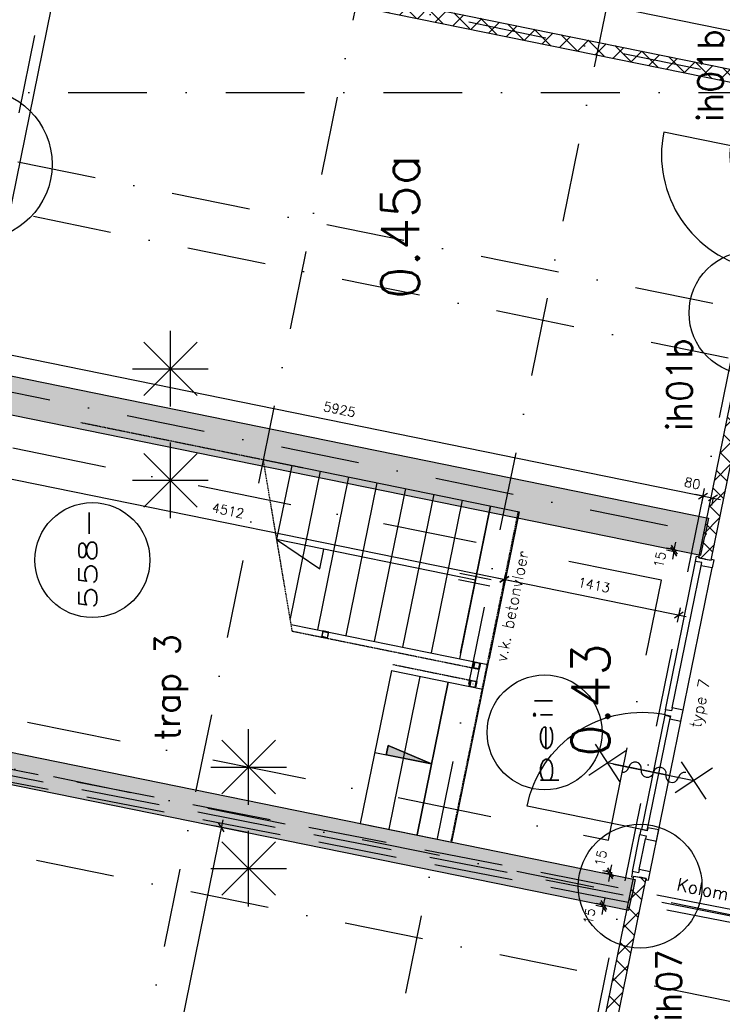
# Model space of a CAD drawing. Extents: x -33344 to 2055880, y -64816 to 121260.
# Tile 20 of 133: x 14061 to 19634, y 22563 to 30375. Entities that reach past the tile are written whole.
import ezdxf
from ezdxf.enums import TextEntityAlignment as Align

# ---------------------------------------------------------------- set-up
doc = ezdxf.new("R2010")
doc.units = 0
doc.header["$LTSCALE"] = 50
doc.header["$MEASUREMENT"] = 0
doc.header["$PDMODE"] = 3
doc.header["$PDSIZE"] = 0.1
for name, pattern in [('DASHDOT', [1, 0.5, -0.25, 0, -0.25]), ('DASHED', [0.75, 0.5, -0.25]), ('HIDDEN2', [0.1875, 0.125, -0.0625]), ('STRAM_0WT$1$DASHDOT', [25, 12.5, -6.25, 0, -6.25])]:
    doc.linetypes.add(name, pattern=pattern)
doc.layers.get('0').update_dxf_attribs({"linetype": 'CONTINUOUS'})
doc.layers.get('DEFPOINTS').update_dxf_attribs({"linetype": 'CONTINUOUS'})
for name, color, linetype in [('00', 7, 'CONTINUOUS'), ('_BRANDCOMPART', 6, 'DASHDOT'), ('_DETAILNUMMERS', 4, 'CONTINUOUS'), ('_DETAILNUMMERSTEKST', 4, 'CONTINUOUS'), ('A--A21--_F12--', 7, 'CONTINUOUS'), ('A--A21--_F123-', 9, 'CONTINUOUS'), ('A--A22--_F123-', 9, 'CONTINUOUS'), ('A--A28--_F-2--', 7, 'CONTINUOUS'), ('A--L21--', 3, 'CONTINUOUS'), ('A--L21--_F12--', 7, 'CONTINUOUS'), ('A--L22--', 3, 'CONTINUOUS'), ('A--L22--_F-2--', 7, 'CONTINUOUS'), ('A--L24A1_TRAPPEN', 1, 'CONTINUOUS'), ('A--L24A3_TRAPPEN', 3, 'CONTINUOUS'), ('A--L24AC1_TRAPPEN', 1, 'HIDDEN2'), ('A--L28--', 7, 'CONTINUOUS'), ('A--L28--_F-2--', 7, 'CONTINUOUS'), ('A--L32--', 7, 'CONTINUOUS'), ('A--L32--_F-23-', 2, 'CONTINUOUS'), ('A--L32--_F123-', 1, 'CONTINUOUS'), ('A--L32--_F123-DRAAIR', 7, 'CONTINUOUS'), ('A--L65--', 7, 'CONTINUOUS'), ('A--L65--_F-23-', 7, 'CONTINUOUS'), ('A--L65--_F123-', 7, 'CONTINUOUS'), ('A--L90--', 7, 'CONTINUOUS'), ('A--M$1A-_F123-', 1, 'CONTINUOUS'), ('A--M1$A-_F123-', 1, 'CONTINUOUS'), ('A--T$1A-25_TEKST', 2, 'CONTINUOUS'), ('A--T$1A-_F123-_RN', 4, 'CONTINUOUS'), ('A--T01A-25_TEKST', 2, 'CONTINUOUS'), ('HELLINGBANEN_TRAPPEN', 1, 'CONTINUOUS'), ('STRAM_0WT$0$A--L$7A-_STRA0', 1, 'STRAM_0WT$1$DASHDOT'), ('STRAM_0WT$1$A--T$7A8-_STRA', 8, 'STRAM_0WT$1$DASHDOT'), ('TEKST_KOZIJNMERK', 2, 'CONTINUOUS'), ('X--LR---_CP', 7, 'CONTINUOUS'), ('XREF', 7, 'CONTINUOUS')]:
    doc.layers.add(name, color=color, linetype=linetype)
doc.styles.add('ALFA-0_25', font='ROMANS')
doc.styles.add('B-01', font='SIMPLEX.SHX', dxfattribs={"width": 0.8, "height": 4.5})
doc.styles.add('HIEMSTRA', font='romans.shx')
doc.dimstyles.new('1OP2', dxfattribs={"dimscale": 30, "dimtxt": 2.5, "dimasz": 2, "dimexe": 2, "dimexo": 0, "dimgap": 2, "dimtad": 1, "dimdec": 0, "dimzin": 0, "dimtxsty": 'HIEMSTRA', "dimblk1": 'OBLIQUE', "dimblk2": 'OBLIQUE', "dimsah": 1, "dimcen": -3, "dimdle": 2, "dimclrd": 2, "dimclre": 2, "dimclrt": 3, "dimazin": 3, "dimtfac": 1, "dimtdec": 0, "dimtofl": 0, "dimtmove": 0, "dimatfit": 3, "dimtvp": 0.833333, "dimtolj": 1, "dimtzin": 0})
doc.dimstyles.new('STANDARD$0', dxfattribs={"dimscale": 30, "dimtxt": 2.5, "dimasz": 2, "dimexe": 2, "dimexo": 0, "dimgap": 2, "dimtad": 1, "dimdec": 0, "dimzin": 0, "dimtxsty": 'ALFA-0_25', "dimblk1": 'OBLIQUE', "dimblk2": 'OBLIQUE', "dimsah": 1, "dimcen": -3, "dimdle": 2, "dimclrd": 1, "dimclre": 1, "dimclrt": 2, "dimazin": 3, "dimtfac": 0.666667, "dimtofl": 0, "dimtmove": 0, "dimatfit": 3, "dimtvp": 0.833333, "dimtolj": 1, "dimtzin": 0})

# ---------------------------------------------------------------- blocks, each defined once
blk = doc.blocks.new('DR_930TYPE4')
at = {"layer": 'A--L32--_F123-', "color": 1}
for p, q in [((67, 0), (1307, 0)), ((1038, -139), (1322, -139)), ((1057, -93.8), (1307, -93.8))]:
    blk.add_line(p, q, dxfattribs=at)
at = {"layer": 'A--L32--_F123-'}
for points in [[(0, -9), (0, 0), (67, 0), (67, -93.8), (52, -93.8), (52, -139), (0, -139), (0, -121), (12, -121), (12, -9), (0, -9)], [(969, 0), (1055, 0), (1057, 0), (1057, -93.8), (1057, -93.8), (1040, -93.8), (1040, -137), (1038, -139), (986, -139), (984, -137), (984, -93.8), (969, -93.8), (967, -93.8), (967, 0)], [(1374, -9), (1374, 0), (1307, 0), (1307, -93.8), (1322, -93.8), (1322, -139), (1374, -139), (1374, -121), (1362, -121), (1362, -9), (1374, -9)], [(54, -95.6), (54, -135.6), (980.1, -135.6), (977.1, -95.6), (54, -95.6)]]:
    blk.add_lwpolyline(points, close=True, dxfattribs=at)
blk.add_point((1374, 0), dxfattribs=at)
blk.add_point((1374, 0), dxfattribs=at)
at = {"layer": 'A--L32--_F123-DRAAIR', "color": 1}
blk.add_lwpolyline([(54, -135.6), (54, -1065.6, 0.414214), (973, -135.8)], format="xyb", dxfattribs=at)
at = {"layer": 'X--LR---_CP', "color": 1, "linetype": 'CONTINUOUS'}
blk.add_point((0, 0), dxfattribs=at)
at = {"layer": 'X--LR---_CP', "color": 1}
blk.add_point((982, 0), dxfattribs=at)
blk = doc.blocks.new('*U1439')
at = {"layer": 'A--A22--_F123-', "linetype": 'CONTINUOUS'}
h = blk.add_hatch(dxfattribs=at)
h.set_pattern_fill('ALFAKRS', color=256, scale=120, style=0)
h.set_pattern_definition([(45, (-19497.15, -26095.21), (-84.8528, 84.8528), []), (135, (-19497.15, -26095.21), (-84.8528, -84.8528), [])])
h.paths.add_polyline_path([(0, 0), (-49, 10), (339.3, 1916.3), (388.3, 1906.4), (437.3, 1896.4), (49, -10)])
at = {"layer": 'A--L22--_F-2--', "color": 2, "linetype": 'CONTINUOUS'}
for points in [[(0, 0), (-49, 10), (339.3, 1916.3), (388.3, 1906.4)], [(0, 0), (49, -10), (437.3, 1896.4), (388.3, 1906.4)]]:
    blk.add_lwpolyline(points, dxfattribs=at)
blk = doc.blocks.new('_OBLIQUE')
at = {"color": 0, "linetype": 'BYBLOCK'}
blk.add_line((-0.5, -0.5), (0.5, 0.5), dxfattribs=at)
blk = doc.blocks.new('*D167')
at = {"layer": 'A--M$1A-_F123-', "color": 1}
for p, q in [((14868.4, 40110.1), (12364.4, 27817.6)), ((14856.4, 40051.4), (14797.6, 40063.3)), ((12376.4, 27876.4), (12317.6, 27888.4))]:
    blk.add_line(p, q, dxfattribs=at)
at = {"layer": 'DEFPOINTS', "color": 0}
for p in [(14856.4, 40051.4), (12376.4, 27876.4), (12376.4, 27876.4)]:
    blk.add_point(p, dxfattribs=at)
at = {"layer": 'A--M$1A-_F123-', "color": 1, "xscale": 60, "yscale": 60, "zscale": 60}
for p, rotation in [((14856.4, 40051.4), 78.48629033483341), ((12376.4, 27876.4), 258.4862903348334)]:
    blk.add_blockref('_OBLIQUE', p, dxfattribs=dict(at, rotation=rotation))
at = {"layer": 'A--M$1A-_F123-', "color": 2, "insert": (13520.8, 33983.3), "char_height": 75, "attachment_point": 5, "rotation": 78.48629, "style": 'ALFA-0_25'}
blk.add_mtext('\\A1;12425', dxfattribs=at)
blk = doc.blocks.new('*U1300')
at = {"layer": 'A--A21--_F123-', "linetype": 'CONTINUOUS'}
blk.add_hatch(color=256, dxfattribs=at).paths.add_polyline_path([(0, 0), (25, 122.5), (6082.9, -1111.5), (6058, -1234), (6033, -1356.5), (-25, -122.5)])
at = {"layer": 'A--A21--_F12--', "color": 8}
for points in [[(0, 0), (25, 122.5), (6058, -1234), (6082.9, -1111.5)], [(6058, -1234), (6033, -1356.5), (0, 0), (-25, -122.5)]]:
    blk.add_solid(points, dxfattribs=at)
at = {"layer": 'A--L21--_F12--', "color": 3, "linetype": 'CONTINUOUS'}
for points in [[(0, 0), (25, 122.5), (6082.9, -1111.5), (6058, -1234)], [(0, 0), (-25, -122.5), (6033, -1356.5), (6058, -1234)]]:
    blk.add_lwpolyline(points, dxfattribs=at)
blk = doc.blocks.new('*D195')
at = {"layer": 'A--M$1A-_F123-', "color": 1}
for p, q in [((19481.7, 26595.5), (19422.9, 26607.5)), ((19482.3, 26598.3), (19469.7, 26536.7)), ((19560.7, 26582.3), (19548.1, 26520.7)), ((19560.1, 26579.5), (19618.9, 26567.6))]:
    blk.add_line(p, q, dxfattribs=at)
at = {"layer": 'DEFPOINTS', "color": 0}
for p in [(19481.7, 26595.5), (19482.3, 26598.3), (19560.7, 26582.3)]:
    blk.add_point(p, dxfattribs=at)
at = {"layer": 'A--M$1A-_F123-', "color": 1, "xscale": 60, "yscale": 60, "zscale": 60}
for p, rotation in [((19481.7, 26595.5), 348.4862903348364), ((19560.1, 26579.5), 168.4862903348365)]:
    blk.add_blockref('_OBLIQUE', p, dxfattribs=dict(at, rotation=rotation))
at = {"layer": 'A--M$1A-_F123-', "color": 2, "insert": (19397.1, 26696.1), "char_height": 75, "attachment_point": 5, "rotation": 348.48629, "style": 'ALFA-0_25'}
blk.add_mtext('\\A1;80', dxfattribs=at)
blk = doc.blocks.new('*D287')
at = {"layer": 'A--M$1A-_F123-', "color": 1}
for p, q in [((13674.5, 27771.1), (13687.9, 27836.9)), ((13617.1, 27790.1), (19540.5, 26583.5)), ((19480.3, 26588.5), (19493.7, 26654.3))]:
    blk.add_line(p, q, dxfattribs=at)
at = {"layer": 'DEFPOINTS', "color": 0}
for p in [(13674.5, 27771.1), (19480.3, 26588.5), (19481.7, 26595.5)]:
    blk.add_point(p, dxfattribs=at)
at = {"layer": 'A--M$1A-_F123-', "color": 1, "xscale": 60, "yscale": 60, "zscale": 60}
for p, rotation in [((13675.9, 27778.2), 168.4862903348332), ((19481.7, 26595.5), 348.4862903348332)]:
    blk.add_blockref('_OBLIQUE', p, dxfattribs=dict(at, rotation=rotation))
at = {"layer": 'A--M$1A-_F123-', "color": 2, "insert": (16598.3, 27282.4), "char_height": 75, "attachment_point": 5, "rotation": 348.48629, "style": 'ALFA-0_25'}
blk.add_mtext('\\A1;5925', dxfattribs=at)
blk = doc.blocks.new('Q020604-')
at = {"layer": 'A--A28--_F-2--', "color": 3}
for points in [[(-21, 21.1), (-25, -24.9), (-25, 25.1)], [(-21, 21.1), (-25, 25.1), (25, 25.1)], [(-21, 21.1), (-21, -20.9), (-25, -24.9)], [(25, 25.1), (21, 21.1), (-21, 21.1)], [(25, 25.1), (25, -24.9), (21, 21.1)], [(25, -24.9), (21, -20.9), (21, 21.1)], [(25, -24.9), (-25, -24.9), (-21, -20.9)], [(25, -24.9), (-21, -20.9), (21, -20.9)]]:
    blk.add_solid(points, dxfattribs=at)
at = {"layer": 'A--L28--_F-2--', "color": 3, "linetype": 'CONTINUOUS'}
blk.add_lwpolyline([(-25, -24.9), (-21, -20.9), (-21, 21.1), (21, 21.1), (21, -20.9), (-21, -20.9), (-25, -24.9), (25, -24.9), (25, 25.1), (-25, 25.1)], close=True, dxfattribs=at)
at = {"layer": 'X--LR---_CP', "color": 4, "linetype": 'CONTINUOUS'}
for p in [(-25, 0.1), (0, 0), (25, 0.1)]:
    blk.add_point(p, dxfattribs=at)
blk = doc.blocks.new('*D307')
at = {"layer": 'A--M$1A-_F123-', "color": 1}
for p, q in [((13425, 26847.1), (17963.8, 25922.5)), ((13489.2, 26861.7), (13471.8, 26776.3)), ((17910.5, 25961.1), (17893.1, 25875.7))]:
    blk.add_line(p, q, dxfattribs=at)
at = {"layer": 'DEFPOINTS', "color": 0}
for p in [(13489.2, 26861.7), (17910.5, 25961.1), (17905, 25934.5)]:
    blk.add_point(p, dxfattribs=at)
at = {"layer": 'A--M$1A-_F123-', "color": 1, "xscale": 60, "yscale": 60, "zscale": 60}
for p, rotation in [((13483.8, 26835.1), 168.4862903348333), ((17905, 25934.5), 348.4862903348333)]:
    blk.add_blockref('_OBLIQUE', p, dxfattribs=dict(at, rotation=rotation))
at = {"layer": 'A--M$1A-_F123-', "color": 2, "insert": (15713.9, 26480.3), "char_height": 75, "attachment_point": 5, "rotation": 348.48629, "style": 'ALFA-0_25'}
blk.add_mtext('\\A1;4512', dxfattribs=at)
blk = doc.blocks.new('*D308')
at = {"layer": 'A--M$1A-_F123-', "color": 1}
for p, q in [((17846.2, 25946.4), (19348.4, 25640.5)), ((17916.5, 25991), (17893.1, 25875.7)), ((19301.1, 25708.9), (19277.6, 25593.6))]:
    blk.add_line(p, q, dxfattribs=at)
at = {"layer": 'DEFPOINTS', "color": 0}
for p in [(17916.5, 25991), (19301.1, 25708.9), (19289.6, 25652.4)]:
    blk.add_point(p, dxfattribs=at)
at = {"layer": 'A--M$1A-_F123-', "color": 1, "xscale": 60, "yscale": 60, "zscale": 60}
for p, rotation in [((17905, 25934.5), 168.4862903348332), ((19289.6, 25652.4), 348.4862903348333)]:
    blk.add_blockref('_OBLIQUE', p, dxfattribs=dict(at, rotation=rotation))
at = {"layer": 'A--M$1A-_F123-', "color": 2, "insert": (18616.8, 25889), "char_height": 75, "attachment_point": 5, "rotation": 348.48629, "style": 'ALFA-0_25'}
blk.add_mtext('\\A1;1413', dxfattribs=at)
blk = doc.blocks.new('*D408')
at = {"layer": 'A--M$1A-_F123-', "color": 1, "linetype": 'CONTINUOUS'}
for p, q in [((14333.4, 31381.6), (14345.4, 31440.4)), ((14274.6, 31393.6), (20335.2, 30159)), ((20276.4, 30171), (20288.3, 30229.8))]:
    blk.add_line(p, q, dxfattribs=at)
at = {"layer": 'DEFPOINTS', "color": 0, "linetype": 'CONTINUOUS'}
for p in [(14333.4, 31381.6), (20276.4, 30171), (20276.4, 30171)]:
    blk.add_point(p, dxfattribs=at)
at = {"layer": 'A--M$1A-_F123-', "color": 1, "linetype": 'CONTINUOUS', "xscale": 60, "yscale": 60, "zscale": 60}
for p, rotation in [((14333.4, 31381.6), 168.4862903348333), ((20276.4, 30171), 348.4862903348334)]:
    blk.add_blockref('_OBLIQUE', p, dxfattribs=dict(at, rotation=rotation))
at = {"layer": 'A--M$1A-_F123-', "color": 2, "linetype": 'CONTINUOUS', "insert": (17324.4, 30871.8), "char_height": 75, "attachment_point": 5, "rotation": 348.48629, "style": 'ALFA-0_25'}
blk.add_mtext('\\A1;6065', dxfattribs=at)
blk = doc.blocks.new('*U1241')
at = {"layer": 'A--A21--_F123-', "linetype": 'CONTINUOUS'}
blk.add_hatch(color=256, dxfattribs=at).paths.add_polyline_path([(0, 0), (29.9, 147), (6085.6, -1086.6), (6055.6, -1233.5), (6025.7, -1380.5), (-29.9, -147)])
at = {"layer": 'A--A21--_F12--', "color": 8}
for points in [[(0, 0), (29.9, 147), (6055.6, -1233.5), (6085.6, -1086.6)], [(6055.6, -1233.5), (6025.7, -1380.5), (0, 0), (-29.9, -147)]]:
    blk.add_solid(points, dxfattribs=at)
at = {"layer": 'A--L21--_F12--', "color": 3, "linetype": 'CONTINUOUS'}
for points in [[(0, 0), (29.9, 147), (6085.6, -1086.6), (6055.6, -1233.5)], [(0, 0), (-29.9, -147), (6025.7, -1380.5), (6055.6, -1233.5)]]:
    blk.add_lwpolyline(points, dxfattribs=at)
blk = doc.blocks.new('Q0340081')
at = {"layer": 'A--L32--_F123-', "color": 2, "linetype": 'CONTINUOUS'}
blk.add_lwpolyline([(0, 0), (0, -40), (926.12, -40), (923.12, 0), (0, 0)], close=True, dxfattribs=at)
at = {"layer": 'A--L32--_F123-', "color": 1, "linetype": 'CONTINUOUS'}
blk.add_lwpolyline([(0, -40), (0, -970, 0.4142136), (930, -40)], format="xyb", dxfattribs=at)
blk = doc.blocks.new('DR_930TYPE7')
at = {"layer": 'A--L32--_F-23-', "color": 2, "linetype": 'CONTINUOUS'}
for points in [[(67, 0), (67, 89), (42, 89), (42, 139), (0, 139), (0, 119.5), (9, 119.5), (9, 19.5), (0, 19.5), (0, 0)], [(317, 0), (407, 0), (407, 89), (382, 89), (382, 139), (342, 139), (342, 89), (317, 89)], [(1287, 0), (1377, 0), (1377, 89), (1352, 89), (1352, 139), (1312, 139), (1312, 89), (1287, 89)], [(2528, 0), (2528, 89), (2553, 89), (2553, 139), (2595, 139), (2595, 119.5), (2586, 119.5), (2586, 19.5), (2595, 19.5), (2595, 0)]]:
    blk.add_lwpolyline(points, close=True, dxfattribs=at)
at = {"layer": 'A--L32--_F123-', "color": 1}
for p, q in [((42, 139), (342, 139)), ((67, 89), (317, 89)), ((1352, 139), (2553, 139)), ((1377, 89), (2528, 89)), ((67, 0), (2528, 0))]:
    blk.add_line(p, q, dxfattribs=at)
at = {"layer": 'A--L32--', "linetype": 'CONTINUOUS', "xscale": -1, "rotation": 180}
blk.add_blockref('Q0340081', (383.9, 91), dxfattribs=at)
blk = doc.blocks.new('S060204-')
at = {"layer": 'A--L65--_F-23-', "color": 255}
blk.add_circle((0, 0), 0.0123, dxfattribs=at)
at = {"layer": 'A--L65--_F123-', "color": 1, "linetype": 'CONTINUOUS'}
for points in [[(-1.25, 6.25), (1.25, 3.75)], [(1.25, 6.25), (-1.25, 3.75)], [(0, 0), (0, 5)]]:
    blk.add_lwpolyline(points, dxfattribs=at)
blk = doc.blocks.new('S060205A')
at = {"layer": 'A--L65--_F-23-', "color": 255}
blk.add_circle((0, -0.0123), 0.0123, dxfattribs=at)
at = {"layer": 'A--L65--_F123-', "color": 1, "linetype": 'CONTINUOUS'}
for points in [[(-0.5, 5.7377, 0.41), (0, 5.2377)], [(0, 4.2377, 1), (0, 5.2377)], [(0, 4.2377, 1), (0, 3.2377)], [(0, 2.2377, 1), (0, 3.2377)], [(0, 2.2377, 1), (0, 1.2377)], [(0.5, 0.7377, 0.41), (0, 1.2377)]]:
    blk.add_lwpolyline(points, format="xyb", dxfattribs=at)
blk.add_lwpolyline([(0, -0.0123), (0, 6.2377)], dxfattribs=at)
at = {"layer": 'A--L65--', "xscale": -1}
blk.add_blockref('S060204-', (0, 1.4877), dxfattribs=at)
blk.add_blockref('S060204-', (0, 1.4877), dxfattribs=at)
at = {"layer": 'A--L65--', "rotation": 180}
blk.add_blockref('S060204-', (0, 4.4877), dxfattribs=at)
blk.add_blockref('S060204-', (0, 4.4877), dxfattribs=at)
blk = doc.blocks.new('*D707')
at = {"layer": 'A--M1$A-_F123-', "color": 1}
for p, q in [((19269, 26166.2), (19194.7, 26181.3)), ((19253.4, 26169.3), (19265.4, 26228.1)), ((19265.9, 26151.2), (19191.6, 26166.3)), ((19250.4, 26154.3), (19238.4, 26095.5))]:
    blk.add_line(p, q, dxfattribs=at)
at = {"layer": 'DEFPOINTS', "color": 0}
for p in [(19250.4, 26154.3), (19265.9, 26151.2), (19269, 26166.2)]:
    blk.add_point(p, dxfattribs=at)
at = {"layer": 'A--M1$A-_F123-', "color": 1, "xscale": 60, "yscale": 60, "zscale": 60}
for p, rotation in [((19250.4, 26154.3), 78.48629033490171), ((19253.4, 26169.3), 258.4862903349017)]:
    blk.add_blockref('_OBLIQUE', p, dxfattribs=dict(at, rotation=rotation))
at = {"layer": 'A--M1$A-_F123-', "color": 2, "insert": (19139, 26090.3), "char_height": 75, "attachment_point": 5, "rotation": 78.48629, "style": 'ALFA-0_25'}
blk.add_mtext('\\A1;15', dxfattribs=at)
blk = doc.blocks.new('*D708')
at = {"layer": 'A--M1$A-_F123-', "color": 1}
for p, q in [((18758.4, 23591.3), (18684.1, 23606.4)), ((18761.5, 23606.3), (18687.2, 23621.4)), ((18742.9, 23594.4), (18730.9, 23535.6)), ((18746, 23609.5), (18757.9, 23668.3))]:
    blk.add_line(p, q, dxfattribs=at)
at = {"layer": 'DEFPOINTS', "color": 0}
for p in [(18742.9, 23594.4), (18761.5, 23606.3), (18758.4, 23591.3)]:
    blk.add_point(p, dxfattribs=at)
at = {"layer": 'A--M1$A-_F123-', "color": 1, "xscale": 60, "yscale": 60, "zscale": 60}
for p, rotation in [((18742.9, 23594.4), 78.48629033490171), ((18746, 23609.5), 258.4862903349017)]:
    blk.add_blockref('_OBLIQUE', p, dxfattribs=dict(at, rotation=rotation))
at = {"layer": 'A--M1$A-_F123-', "color": 2, "insert": (18670.6, 23722.5), "char_height": 75, "attachment_point": 5, "rotation": 78.48629, "style": 'ALFA-0_25'}
blk.add_mtext('\\A1;15', dxfattribs=at)
blk = doc.blocks.new('*D709')
at = {"layer": 'A--M1$A-_F123-', "color": 1}
for p, q in [((18708.5, 23346.3), (18634.2, 23361.4)), ((18693, 23349.5), (18705, 23408.3)), ((18705.5, 23331.3), (18631.1, 23346.4)), ((18689.9, 23334.4), (18678, 23275.6))]:
    blk.add_line(p, q, dxfattribs=at)
at = {"layer": 'DEFPOINTS', "color": 0}
for p in [(18689.9, 23334.4), (18705.5, 23331.3), (18708.5, 23346.3)]:
    blk.add_point(p, dxfattribs=at)
at = {"layer": 'A--M1$A-_F123-', "color": 1, "xscale": 60, "yscale": 60, "zscale": 60}
for p, rotation in [((18689.9, 23334.4), 78.48629033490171), ((18693, 23349.5), 258.4862903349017)]:
    blk.add_blockref('_OBLIQUE', p, dxfattribs=dict(at, rotation=rotation))
at = {"layer": 'A--M1$A-_F123-', "color": 2, "insert": (18579.4, 23262.2), "char_height": 75, "attachment_point": 5, "rotation": 78.48629, "style": 'ALFA-0_25'}
blk.add_mtext('\\A1;15', dxfattribs=at)
blk = doc.blocks.new('DETAILNR')
at = {"layer": '_DETAILNUMMERS'}
blk.add_circle((32.9, -23.2), 490.7, dxfattribs=at)
at = {"layer": 'X--LR---_CP'}
blk.add_point((0, 0), dxfattribs=at)
at = {"layer": '_DETAILNUMMERSTEKST', "style": 'ALFA-0_25'}
blk.add_attdef('DETAILNR', text='', height=200, rotation=90, dxfattribs=at).set_placement((-618.4, 223.8), align=Align.RIGHT)
blk = doc.blocks.new('STRAM_0WT')
at = {"layer": 'STRAM_0WT$0$A--L$7A-_STRA0'}
for p, q in [((-38410.733, 89013.047), (-64231.371, -37744.184)), ((-46967.857, 69048.716), (-68542.883, -36866.195)), ((-44567.212, 68559.429), (-66142.131, -37354.959)), ((-40234.938, -5510.896), (-64408.499, -586.705)), ((-45035.721, -6369.935), (-64767.784, -2350.484)), ((-45395.005, -8133.713), (-65209.382, -4097.495)), ((-45978.842, -10999.853), (-65793.219, -6963.635)), ((-46113.574, -11661.27), (-65845.637, -7641.82))]:
    blk.add_line(p, q, dxfattribs=at)
at = {"layer": 'STRAM_0WT$1$A--T$7A8-_STRA', "color": 8}
for p, q in [((-52143.28, 13957.807), (-62448.73, -36633.131)), ((-66174.285, -2450), (-500, -2450)), ((-41238.067, -7551.737), (-64929.938, -2725.667))]:
    blk.add_line(p, q, dxfattribs=at)
blk = doc.blocks.new('FIJN_SCHUURWERK')
at = {"layer": '00', "color": 4}
for p, q in [((-0.000025, 300), (-0.000025, -300)), ((-212.132075, 212.132), (212.132025, -212.132)), ((-212.131875, -212.132), (212.132025, 212.13215)), ((-299.999975, 0), (299.999975, 0))]:
    blk.add_line(p, q, dxfattribs=at)
blk = doc.blocks.new('*U1146')
at = {"layer": 'A--A21--_F123-', "linetype": 'CONTINUOUS'}
blk.add_hatch(color=256, dxfattribs=at).paths.add_polyline_path([(0, 0), (25, 122.5), (6082.9, -1111.5), (6058, -1234), (6033, -1356.5), (-25, -122.5)])
at = {"layer": 'A--A21--_F12--', "color": 8}
for points in [[(0, 0), (25, 122.5), (6058, -1234), (6082.9, -1111.5)], [(6058, -1234), (6033, -1356.5), (0, 0), (-25, -122.5)]]:
    blk.add_solid(points, dxfattribs=at)
at = {"layer": 'A--L21--_F12--', "color": 3, "linetype": 'CONTINUOUS'}
for points in [[(0, 0), (25, 122.5), (6082.9, -1111.5), (6058, -1234)], [(0, 0), (-25, -122.5), (6033, -1356.5), (6058, -1234)]]:
    blk.add_lwpolyline(points, dxfattribs=at)
blk = doc.blocks.new('*D848')
at = {"layer": 'A--M1$A-_F123-', "color": 2}
for p, q in [((18708.5, 23346.3), (18634.2, 23361.4)), ((18693, 23349.5), (18705, 23408.3)), ((18705.5, 23331.3), (18631.1, 23346.4)), ((18689.9, 23334.4), (18678, 23275.6))]:
    blk.add_line(p, q, dxfattribs=at)
at = {"layer": 'DEFPOINTS', "color": 0}
for p in [(18689.9, 23334.4), (18705.5, 23331.3), (18708.5, 23346.3)]:
    blk.add_point(p, dxfattribs=at)
at = {"layer": 'A--M1$A-_F123-', "color": 2, "xscale": 60, "yscale": 60, "zscale": 60}
for p, rotation in [((18689.9, 23334.4), 78.48629033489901), ((18693, 23349.5), 258.486290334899)]:
    blk.add_blockref('_OBLIQUE', p, dxfattribs=dict(at, rotation=rotation))
at = {"layer": 'A--M1$A-_F123-', "color": 3, "insert": (18579.4, 23262.2), "char_height": 75, "attachment_point": 5, "rotation": 78.48629, "style": 'HIEMSTRA'}
blk.add_mtext('\\A1;15', dxfattribs=at)
blk = doc.blocks.new('*U1067')
at = {"layer": 'A--A22--_F123-', "linetype": 'CONTINUOUS'}
h = blk.add_hatch(dxfattribs=at)
h.set_pattern_fill('ALFAKRS', color=256, scale=120, style=0)
h.set_pattern_definition([(45, (-18133.35, -19411.94), (-84.8528, 84.8528), []), (135, (-18133.35, -19411.94), (-84.8528, -84.8528), [])])
h.paths.add_polyline_path([(0, 0), (-49, 10), (798.1, 4168.6), (847.1, 4158.6), (896.1, 4148.6), (49, -10)])
at = {"layer": 'A--L22--_F-2--', "color": 2, "linetype": 'CONTINUOUS'}
for points in [[(0, 0), (-49, 10), (798.1, 4168.6), (847.1, 4158.6)], [(0, 0), (49, -10), (896.1, 4148.6), (847.1, 4158.6)]]:
    blk.add_lwpolyline(points, dxfattribs=at)
blk = doc.blocks.new('*D994')
at = {"layer": 'A--M$1A-_F123-', "color": 2}
for p, q in [((15673, 24025.9), (14112.1, 16363.2)), ((15864.8, 23925.6), (15602.2, 23979.1)), ((14327.9, 16380.5), (14065.3, 16434))]:
    blk.add_line(p, q, dxfattribs=at)
at = {"layer": 'DEFPOINTS', "color": 0}
for p in [(15864.8, 23925.6), (14124.1, 16422), (14327.9, 16380.5)]:
    blk.add_point(p, dxfattribs=at)
at = {"layer": 'A--M$1A-_F123-', "color": 2, "xscale": 60, "yscale": 60, "zscale": 60}
for p, rotation in [((15661, 23967.1), 78.48629033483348), ((14124.1, 16422), 258.4862903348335)]:
    blk.add_blockref('_OBLIQUE', p, dxfattribs=dict(at, rotation=rotation))
at = {"layer": 'A--M$1A-_F123-', "color": 3, "insert": (14797, 20214), "char_height": 75, "attachment_point": 5, "rotation": 78.48629, "style": 'HIEMSTRA'}
blk.add_mtext('\\A1;7700', dxfattribs=at)
blk = doc.blocks.new('*U1056')
at = {"layer": 'A--A22--_F123-', "linetype": 'CONTINUOUS'}
h = blk.add_hatch(dxfattribs=at)
h.set_pattern_fill('ALFAKRS', color=256, scale=120, style=0)
h.set_pattern_definition([(45, (-14606.45, -30968.47), (-84.8528, 84.8528), []), (135, (-14606.45, -30968.47), (-84.8528, -84.8528), [])])
h.paths.add_polyline_path([(0, 0), (10, 49), (5610, -1091.7), (5649, -1150.7), (5590, -1189.7), (-10, -49)])
at = {"layer": 'A--L22--_F-2--', "color": 2, "linetype": 'CONTINUOUS'}
for points in [[(0, 0), (-10, -49), (5590, -1189.7), (5590, -1189.7)], [(0, 0), (10, 49), (5610, -1091.7), (5610, -1091.7)]]:
    blk.add_lwpolyline(points, dxfattribs=at)

msp = doc.modelspace()

# ---------------------------------------------------------------- hatches: boundary and pattern name
at = {"layer": 'A--L24A1_TRAPPEN'}
msp.add_hatch(color=256, dxfattribs=at).paths.add_polyline_path([(16969, 24542.3), (16983.5, 24616.4), (17328.7, 24469.7)])

# ---------------------------------------------------------------- linework, layer by layer
at = {"layer": '_BRANDCOMPART', "ltscale": 30}
msp.add_lwpolyline([(11183.3, 25401.2), (18731.1, 23863.8), (19151.3, 25926.9), (11603.6, 27464.4)], dxfattribs=at)
at = {"layer": '_DETAILNUMMERS', "color": 6, "linetype": 'DASHED', "ltscale": 25}
for points in [[(4649.3, 22712.3), (5312.5, 26119.7), (20369.1, 23186.6), (22829.3, 35263.7), (31324.5, 33533.7), (31995.5, 36827.6), (38701.7, 41855.5)], [(4698.4, 22702.7), (5352, 26060.6), (20408.2, 23127.7), (22868.3, 35204.8), (31363.6, 33474.8), (32040.7, 36799), (38731.7, 41815.5)], [(4747.5, 22693.2), (5391.4, 26001.6), (20447.2, 23068.7), (22907.3, 35145.8), (31402.6, 33415.8), (32085.9, 36770.4), (38761.7, 41775.5)]]:
    msp.add_lwpolyline(points, dxfattribs=at)
at = {"layer": '_DETAILNUMMERS'}
msp.add_circle((13718.3, 29227.6), 600, dxfattribs=at)
at = {"layer": 'A--L21--'}
msp.add_lwpolyline([(14380.4, 30810.4), (13721.7, 27576.8)], dxfattribs=at)
at = {"layer": 'A--L24A1_TRAPPEN'}
for points in [[(17677, 25928.9), (16099.4, 26250.3), (16443.3, 26018.6), (16474.9, 26173.8)], [(17800.6, 25929.2), (17551.6, 25980)], [(17790.6, 25880.3), (17541.5, 25931)], [(16877.8, 24560.8), (17328.7, 24469.7), (17328.7, 24469.7), (16983.5, 24616.4), (16968.6, 24540.2)]]:
    msp.add_lwpolyline(points, dxfattribs=at)
msp.add_lwpolyline([(16969, 24542.3), (16983.5, 24616.4), (17328.7, 24469.7)], close=True, dxfattribs=at)
at = {"layer": 'A--L24A3_TRAPPEN'}
for p, q in [((15993.8, 26884.4), (18022.2, 26471.2)), ((16219.2, 26838.5), (16099.4, 26250.5)), ((16444.6, 26792.6), (16206.4, 25623.5)), ((16669.9, 26746.7), (16422.9, 25534)), ((16895.3, 26700.7), (16648.3, 25488.1)), ((17120.7, 26654.8), (16873.7, 25442.2)), ((17346.1, 26608.9), (17099, 25396.3)), ((17571.4, 26563), (17324.4, 25350.4)), ((17796.8, 26517.1), (17549.8, 25304.5)), ((17558.7, 25348.1), (17796.7, 26516.6)), ((18022.2, 26471.2), (17784.1, 25302.7)), ((16214.6, 25576.5), (17775.2, 25258.6)), ((17488.2, 23850), (17784.1, 25302.7)), ((17676.4, 25074.6), (17716.4, 25270.6)), ((17010.1, 25210.3), (16763.1, 23997.7)), ((17235.5, 25164.4), (16988.5, 23951.8)), ((17010.1, 25210.3), (17735.2, 25062.6)), ((17213.9, 23905.9), (17460.9, 25118.5)), ((17460.9, 25118.5), (17213.9, 23905.9)), ((16763.1, 23997.7), (17488.2, 23850))]:
    msp.add_line(p, q, dxfattribs=at)
at = {"layer": 'A--L24AC1_TRAPPEN'}
for p, q in [((14546.6, 27179.2), (16308.1, 26820.4)), ((16223.5, 25523.6), (15993.8, 26884.4)), ((18014.7, 26472.7), (17480.7, 23851.5)), ((16223.5, 25523.6), (17706.4, 25221.6)), ((17020.1, 25259.3), (17686.4, 25123.6))]:
    msp.add_line(p, q, dxfattribs=at)
at = {"layer": 'HELLINGBANEN_TRAPPEN'}
for centre in [(14637.9, 26087.4), (18225.1, 24719.9)]:
    msp.add_circle(centre, 456.2, dxfattribs=at)

# ---------------------------------------------------------------- block references
at = {"layer": '00'}
ref = msp.add_blockref('DETAILNR', (20165.3, 29266.2), dxfattribs=dict(at, rotation=90))
ref.add_attrib('DETAILNR', 'ih01b', dxfattribs={"layer": '_DETAILNUMMERSTEKST', "height": 200, "rotation": 90, "style": 'ALFA-0_25'}).set_placement((19640.1, 30301.9), align=Align.RIGHT)
ref = msp.add_blockref('DETAILNR', (19838.3, 28015.9), dxfattribs=dict(at, rotation=90))
ref.add_attrib('DETAILNR', 'ih01b', dxfattribs={"layer": '_DETAILNUMMERSTEKST', "height": 200, "rotation": 90, "style": 'ALFA-0_25'}).set_placement((19395.3, 27848.6), align=Align.RIGHT)
ref = msp.add_blockref('DETAILNR', (18959.4, 23467), dxfattribs=dict(at, rotation=90))
ref.add_attrib('DETAILNR', 'ih07', dxfattribs={"layer": '_DETAILNUMMERSTEKST', "height": 200, "rotation": 90, "style": 'ALFA-0_25'}).set_placement((19311.4, 22999.7), align=Align.RIGHT)
ref = msp.add_blockref('DETAILNR', (18959.4, 23467), dxfattribs=dict(at, rotation=90))
ref.add_attrib('DETAILNR', 'ih07', dxfattribs={"layer": '_DETAILNUMMERSTEKST', "height": 200, "rotation": 90, "style": 'ALFA-0_25'}).set_placement((19311.4, 22999.7), align=Align.RIGHT)
at = {"layer": 'A--L21--', "linetype": 'CONTINUOUS'}
for name, p in [('*U1056', (14606.4, 30968.5)), ('*U1439', (19497.2, 26095.2)), ('*U1241', (13439.6, 27506.7))]:
    msp.add_blockref(name, p, dxfattribs=at)
at = {"layer": 'A--L21--'}
for name in ['*U1300', '*U1146']:
    msp.add_blockref(name, (12860.8, 24665.1), dxfattribs=at)
at = {"layer": 'A--L22--'}
msp.add_blockref('*U1067', (18133.3, 19411.9), dxfattribs=at)
at = {"layer": 'A--L28--', "rotation": 348.4862903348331}
msp.add_blockref('Q020604-', (16484.6, 25495.9), dxfattribs=at)
at = {"layer": 'A--L28--', "xscale": -1, "rotation": 168.4862903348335}
for p in [(17686.9, 25251.1), (17657, 25104.1)]:
    msp.add_blockref('Q020604-', p, dxfattribs=at)
at = {"layer": 'A--L32--', "linetype": 'CONTINUOUS', "rotation": 258.4862903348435}
msp.add_blockref('DR_930TYPE4', (20224.6, 29322.5), dxfattribs=at)
at = {"layer": 'A--L32--', "color": 1, "rotation": 78.48629033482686}
msp.add_blockref('DR_930TYPE7', (19049.1, 23547.4), dxfattribs=at)
at = {"layer": 'A--L65--', "xscale": 100, "yscale": 100, "zscale": 2, "rotation": 258.3657332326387}
msp.add_blockref('S060205A', (18772.7, 24468.8), dxfattribs=at)
at = {"layer": 'A--L90--', "rotation": 90}
for p in [(15257.1, 27604.8), (15257.1, 26720.1), (15877.2, 24445.1), (15877.2, 23639.3)]:
    msp.add_blockref('FIJN_SCHUURWERK', p, dxfattribs=at)
at = {"layer": 'XREF', "linetype": 'DASHED', "ltscale": 20}
msp.add_blockref('STRAM_0WT', (75619.4, 32246.9), dxfattribs=at)

# ---------------------------------------------------------------- texts
at = {"layer": 'A--T$1A-25_TEKST', "style": 'B-01'}
msp.add_text('Kolom 400x400', height=100, rotation=348.47958, dxfattribs=at).set_placement((19265.7, 23468.2, -0.9))
at = {"layer": 'A--T$1A-_F123-_RN', "style": 'ALFA-0_25'}
for s, p in [('0.45a', (17229.5, 28159.5)), ('0.43', (18739.4, 24526.9))]:
    msp.add_text(s, height=300, rotation=90, dxfattribs=at).set_placement(p)
at = {"layer": 'A--T01A-25_TEKST', "color": 3, "style": 'HIEMSTRA'}
msp.add_text('trap 3', height=200, rotation=90, dxfattribs=at).set_placement((15332.1, 24653.9))
at = {"layer": 'HELLINGBANEN_TRAPPEN', "style": 'HIEMSTRA'}
for s, width, p, p2 in [('558-', 1.43783, (14674.1, 25693.7), (14674.1, 26502.1)), ('peil', 2.212468, (18288.5, 24284.4), (18288.5, 25027.8))]:
    msp.add_text(s, height=144, rotation=90, dxfattribs=dict(at, width=width)).set_placement(p, p2, align=Align.FIT)
at = {"layer": 'TEKST_KOZIJNMERK', "style": 'HIEMSTRA'}
for s, rotation, p in [('v.k. betonvloer', 78.56414, (17921.4, 25273.7)), ('type 7', 78.486, (19460.9, 24750.2))]:
    msp.add_text(s, height=90, rotation=rotation, dxfattribs=at).set_placement(p)

# ---------------------------------------------------------------- dimensions: what is measured, and where the dimension line sits
at = {"layer": 'A--M$1A-_F123-'}
for p1, p2, distance, dimstyle, picture, middle in [((14856.4, 40051.4), (12376.4, 27876.4), 0, 'STANDARD$0', '*D167', (13520.8, 33983.3)), ((13674.5, 27771.1), (19480.3, 26588.5), 7.2, 'STANDARD$0', '*D287', (16598.3, 27282.4)), ((13489.2, 26861.7), (17910.5, 25961.1), -27.2, 'STANDARD$0', '*D307', (15713.9, 26480.3)), ((17916.5, 25991), (19301.1, 25708.9), -57.6, 'STANDARD$0', '*D308', (18616.8, 25889)), ((15864.8, 23925.6), (14327.9, 16380.5), -208, '1OP2', '*D994', (14797, 20214))]:
    dim = msp.add_aligned_dim(p1=p1, p2=p2, distance=distance, dimstyle=dimstyle, dxfattribs=at)
    dim.commit()
    dim.dimension.update_dxf_attribs({"geometry": picture, "text_midpoint": middle})
at = {"layer": 'A--M$1A-_F123-', "linetype": 'CONTINUOUS'}
dim = msp.add_aligned_dim(p1=(14333.4, 31381.6), p2=(20276.4, 30171), distance=0, dimstyle='STANDARD$0', dxfattribs=at)
dim.commit()
dim.dimension.update_dxf_attribs({"geometry": '*D408', "text_midpoint": (17324.4, 30871.8)})
at = {"layer": 'A--M$1A-_F123-'}
dim = msp.add_linear_dim(base=(19481.7, 26595.5), p1=(19560.7, 26582.3), p2=(19482.3, 26598.3), angle=168.48629, dimstyle='STANDARD$0', dxfattribs=at)
dim.commit()
dim.dimension.update_dxf_attribs({"geometry": '*D195', "text_midpoint": (19397.1, 26696.1), "dimtype": 161})
at = {"layer": 'A--M1$A-_F123-'}
for base, p1, p2, dimstyle, picture, middle in [((19250.4, 26154.3), (19269, 26166.2), (19265.9, 26151.2), 'STANDARD$0', '*D707', (19139, 26090.3)), ((18742.9, 23594.4), (18761.5, 23606.3), (18758.4, 23591.3), 'STANDARD$0', '*D708', (18670.6, 23722.5)), ((18689.9, 23334.4), (18708.5, 23346.3), (18705.5, 23331.3), '1OP2', '*D848', (18579.4, 23262.2)), ((18689.9, 23334.4), (18708.5, 23346.3), (18705.5, 23331.3), 'STANDARD$0', '*D709', (18579.4, 23262.2))]:
    dim = msp.add_linear_dim(base=base, p1=p1, p2=p2, angle=258.48629, dimstyle=dimstyle, dxfattribs=at)
    dim.commit()
    dim.dimension.update_dxf_attribs({"geometry": picture, "text_midpoint": middle, "dimtype": 161})

doc.saveas('drawing.dxf')
